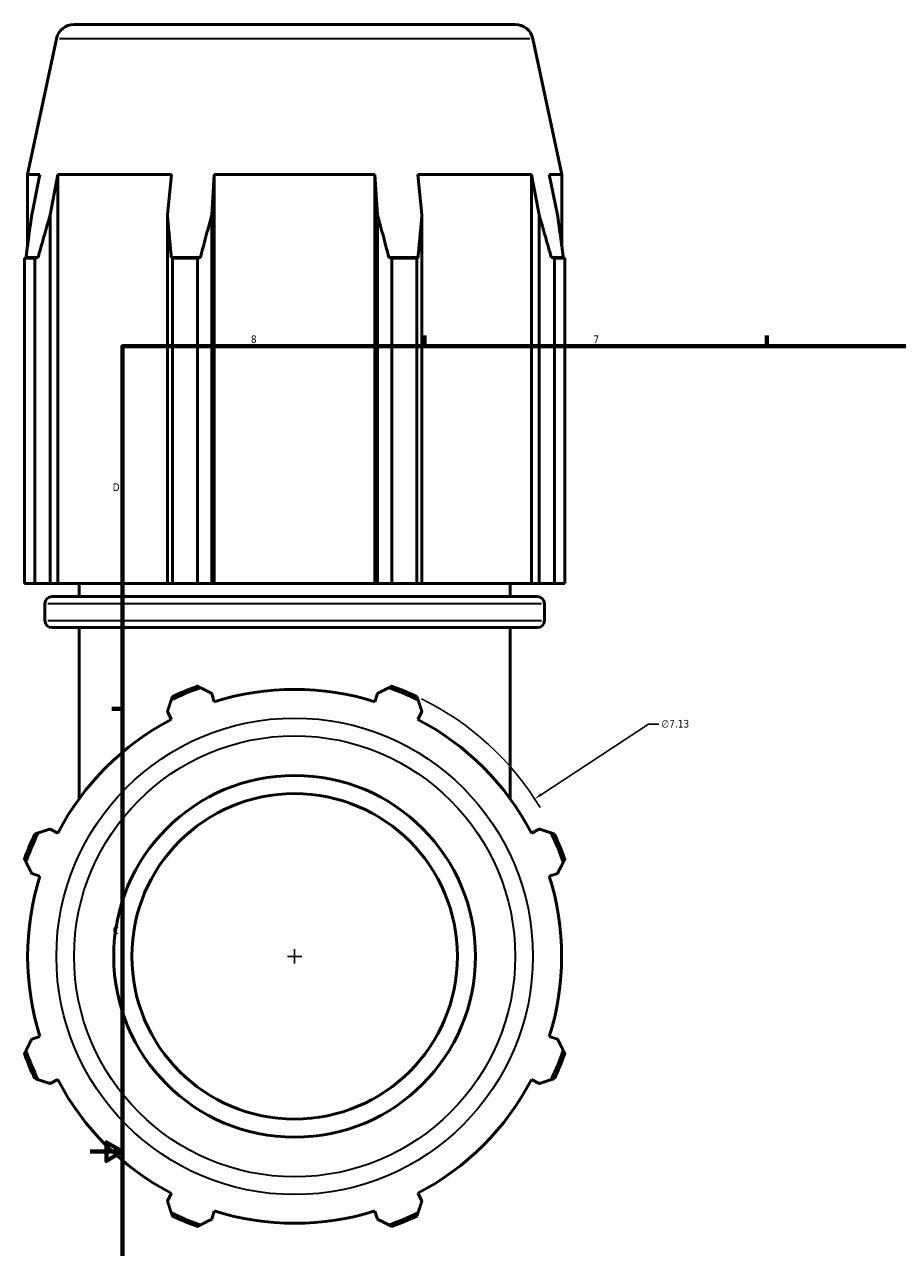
# Model space of a CAD drawing. Header units: inches. Extents: x -0.7 to 70.6, y -23.5 to 50.4.
# Tile 3 of 10: x -0.7 to 10.1, y 9.8 to 25. Entities that reach past the tile are written whole.
import ezdxf

# ---------------------------------------------------------------- set-up
doc = ezdxf.new("R2010")
doc.units = ezdxf.units.IN
doc.header["$MEASUREMENT"] = 0
for name, color, linetype, lineweight in [('Border (ANSI)', 7, 'Continuous', 70), ('Dimension (ANSI)', 7, 'Continuous', 25), ('Visible (ANSI)', 7, 'Continuous', 50), ('Visible Narrow (ANSI)', 7, 'Continuous', 35)]:
    doc.layers.add(name, color=color, linetype=linetype, lineweight=lineweight)
doc.styles.add('Note Text (ANSI)', font='tahoma.ttf')
doc.dimstyles.new('Default (ANSI)', dxfattribs={"dimtxt": 0.094488, "dimasz": 0.098425, "dimexe": 0.125, "dimexo": 0.0625, "dimgap": 0.031496, "dimtad": 0, "dimtih": 1, "dimtoh": 1, "dimrnd": 1e-08, "dimzin": 4, "dimdsep": 46, "dimtxsty": 'Note Text (ANSI)', "dimcen": 0.09, "dimdle": 0.393701, "dimclrd": 256, "dimclre": 256, "dimclrt": 5, "dimadec": 0, "dimazin": 1, "dimtfac": 1, "dimtofl": 0, "dimtmove": 0, "dimatfit": 3, "dimfxl": 1, "dimtolj": 1, "dimtzin": 4, "dimlwd": -1, "dimlwe": -1, "dimarcsym": 0})

# ---------------------------------------------------------------- blocks, each defined once
blk = doc.blocks.new('Borders Default Border')
at = {"layer": 'Border (ANSI)'}
for p, q in [((4.25, 21), (4.25, 21.134)), ((8.5, 21), (8.5, 21.134)), ((0.5, 16.5), (0.366, 16.5))]:
    blk.add_line(p, q, dxfattribs=at)
at = {"layer": 'Border (ANSI)', "flags": 128}
for points in [[(0.5, 1), (0.5, 21), (33.5, 21), (33.5, 1), (0.5, 1)], [(0.1, 11), (0.5, 11), (0.3, 11.115), (0.3, 10.885), (0.5, 11)]]:
    blk.add_lwpolyline(points, dxfattribs=at)
at = {"layer": 'Border (ANSI)', "color": 5, "true_color": 0x0000ff, "char_height": 0.0945, "attachment_point": 7, "style": 'Note Text (ANSI)'}
for s, insert in [('8', (2.094, 21.038)), ('7', (6.346, 21.04)), ('D', (0.378, 19.203)), ('C', (0.378, 13.701))]:
    blk.add_mtext(s, dxfattribs=dict(at, insert=insert))
blk = doc.blocks.new('*D11')
at = {"layer": 'Defpoints', "color": 0, "transparency": 16777216}
for p in [(5.618, 15.381), (-0.343, 11.47)]:
    blk.add_point(p, dxfattribs=at)
at = {"layer": 'Dimension (ANSI)', "transparency": 16777216}
for p, q in [((7.032, 16.309), (5.7, 15.435)), ((7.158, 16.309), (7.032, 16.309)), ((2.547, 13.425), (2.727, 13.425)), ((2.637, 13.335), (2.637, 13.515))]:
    blk.add_line(p, q, dxfattribs=at)
blk.add_arc((2.637, 13.425), 3.565, 31.2603, 63.7875, dxfattribs=at)
blk.add_solid([(5.691, 15.449), (5.709, 15.421), (5.618, 15.381)], dxfattribs=at)
at = {"layer": 'Dimension (ANSI)', "color": 5, "transparency": 16777216, "insert": (7.19, 16.36), "char_height": 0.0945, "attachment_point": 1, "style": 'Note Text (ANSI)'}
blk.add_mtext('\\A1;∅7.13', dxfattribs=at)

msp = doc.modelspace()

# ---------------------------------------------------------------- linework, layer by layer
at = {"layer": 'Visible (ANSI)'}
for p, q in [((-0.101, 24.995), (5.375, 24.995)), ((-0.32, 24.817), (-0.678, 23.134)), ((5.595, 24.817), (5.953, 23.134)), ((-0.525, 23.134), (-0.678, 23.134)), ((-0.678, 22.253), (-0.678, 23.134)), ((-0.525, 23.134), (-0.627, 22.631)), ((-0.398, 22.631), (-0.303, 23.134)), ((1.107, 23.134), (-0.303, 23.134)), ((-0.303, 18.053), (-0.303, 23.134)), ((1.107, 23.134), (1.057, 22.631)), ((1.608, 22.631), (1.64, 23.134)), ((3.634, 23.134), (1.64, 23.134)), ((1.64, 18.053), (1.64, 23.134)), ((3.634, 23.134), (3.667, 22.631)), ((3.634, 18.053), (3.634, 23.134)), ((4.218, 22.631), (4.168, 23.134)), ((5.578, 23.134), (4.168, 23.134)), ((5.578, 23.134), (5.673, 22.631)), ((5.578, 18.053), (5.578, 23.134)), ((5.901, 22.631), (5.799, 23.134)), ((5.953, 23.134), (5.799, 23.134)), ((5.953, 22.253), (5.953, 23.134)), ((-0.398, 18.053), (-0.398, 22.631)), ((1.057, 22.631), (1.057, 18.053)), ((1.608, 18.053), (1.608, 22.631)), ((3.667, 22.631), (3.667, 18.053)), ((4.218, 18.053), (4.218, 22.631)), ((5.673, 22.631), (5.673, 18.053)), ((-0.588, 22.093), (-0.717, 22.093)), ((-0.717, 18.053), (-0.717, 22.093)), ((-0.548, 22.103), (-0.698, 22.103)), ((-0.588, 22.093), (-0.588, 18.053)), ((1.468, 22.103), (1.106, 22.103)), ((1.43, 22.093), (1.119, 22.093)), ((1.119, 18.053), (1.119, 22.093)), ((1.43, 22.093), (1.43, 18.053)), ((4.169, 22.103), (3.807, 22.103)), ((4.156, 22.093), (3.845, 22.093)), ((3.845, 18.053), (3.845, 22.093)), ((4.156, 22.093), (4.156, 18.053)), ((5.973, 22.103), (5.823, 22.103)), ((5.992, 22.093), (5.863, 22.093)), ((5.863, 18.053), (5.863, 22.093)), ((5.992, 22.093), (5.992, 18.053)), ((-0.588, 18.053), (-0.717, 18.053)), ((-0.588, 18.053), (-0.398, 18.053)), ((-0.303, 18.053), (-0.398, 18.053)), ((-0.303, 18.053), (1.057, 18.053)), ((-0.036, 17.892), (-0.036, 18.053)), ((1.057, 18.053), (1.119, 18.053)), ((1.43, 18.053), (1.119, 18.053)), ((1.43, 18.053), (1.608, 18.053)), ((1.64, 18.053), (1.608, 18.053)), ((1.64, 18.053), (3.634, 18.053)), ((3.667, 18.053), (3.634, 18.053)), ((3.667, 18.053), (3.845, 18.053)), ((4.156, 18.053), (3.845, 18.053)), ((4.156, 18.053), (4.218, 18.053)), ((4.218, 18.053), (5.578, 18.053)), ((5.311, 17.892), (5.311, 18.053)), ((5.673, 18.053), (5.578, 18.053)), ((5.673, 18.053), (5.863, 18.053)), ((5.992, 18.053), (5.863, 18.053)), ((-0.464, 17.596), (-0.464, 17.802)), ((-0.374, 17.892), (5.649, 17.892)), ((5.739, 17.596), (5.739, 17.802)), ((5.649, 17.507), (-0.374, 17.507)), ((-0.036, 15.386), (-0.036, 17.507)), ((5.311, 15.386), (5.311, 17.507)), ((1.64, 16.587), (1.608, 16.689)), ((3.667, 16.689), (3.634, 16.587)), ((1.057, 16.461), (1.107, 16.366)), ((4.168, 16.366), (4.218, 16.461)), ((-0.303, 14.956), (-0.398, 15.006)), ((5.673, 15.006), (5.578, 14.956)), ((-0.627, 14.455), (-0.525, 14.422)), ((5.799, 14.422), (5.901, 14.455)), ((-0.525, 12.428), (-0.627, 12.396)), ((5.901, 12.396), (5.799, 12.428)), ((-0.398, 11.845), (-0.303, 11.894)), ((5.578, 11.894), (5.673, 11.845)), ((1.107, 10.485), (1.057, 10.39)), ((4.218, 10.39), (4.168, 10.485)), ((1.608, 10.161), (1.64, 10.263)), ((3.634, 10.263), (3.667, 10.161))]:
    msp.add_line(p, q, dxfattribs=at)
for radius in [2.246, 2.021]:
    msp.add_circle((2.637, 13.425), radius, dxfattribs=at)
for centre, radius, start, end in [((-0.101, 24.771), 0.225, 90, 168), ((5.375, 24.771), 0.225, 12, 90), ((-0.374, 17.802), 0.0898, 90, 180), ((5.649, 17.802), 0.0898, 0, 90), ((-0.374, 17.596), 0.0898, 180, 270), ((5.649, 17.596), 0.0898, 270, 0), ((2.637, 13.425), 3.535, 109.3277, 115.6723), ((2.637, 13.425), 3.565, 109.792, 115.208), ((2.637, 13.425), 3.315, 72.5, 107.5), ((2.637, 13.425), 3.535, 64.3277, 70.6723), ((2.637, 13.425), 3.565, 64.792, 70.208), ((2.637, 13.425), 3.315, 117.5, 152.5), ((2.637, 13.425), 3.315, 27.5, 62.5), ((2.637, 13.425), 3.565, 154.792, 160.208), ((2.637, 13.425), 3.535, 154.3277, 160.6723), ((2.637, 13.425), 3.535, 19.3277, 25.6723), ((2.637, 13.425), 3.565, 19.792, 25.208), ((2.637, 13.425), 3.315, 162.5, 197.5), ((2.637, 13.425), 3.315, 342.5, 17.5), ((2.637, 13.425), 3.565, 199.792, 205.208), ((2.637, 13.425), 3.535, 199.3277, 205.6723), ((2.637, 13.425), 3.535, 334.3277, 340.6723), ((2.637, 13.425), 3.565, 334.792, 340.208), ((2.637, 13.425), 3.315, 207.5, 242.5), ((2.637, 13.425), 3.315, 297.5, 332.5), ((2.637, 13.425), 3.535, 244.3277, 250.6723), ((2.637, 13.425), 3.565, 244.792, 250.208), ((2.637, 13.425), 3.315, 252.5, 287.5), ((2.637, 13.425), 3.535, 289.3277, 295.6723), ((2.637, 13.425), 3.565, 289.792, 295.208)]:
    msp.add_arc(centre, radius, start, end, dxfattribs=at)
for points, weights in [([(-0.698, 22.103), (-0.662, 22.375), (-0.627, 22.631)], [1, 1.00169254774, 1.00287134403]), ([(-0.398, 22.631), (-0.472, 22.375), (-0.548, 22.103)], [1.00287134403, 1.00169254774, 1]), ([(1.106, 22.103), (1.081, 22.375), (1.057, 22.631)], [1, 1.00169254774, 1.00287134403]), ([(1.608, 22.631), (1.539, 22.375), (1.468, 22.103)], [1.00287134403, 1.00169254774, 1]), ([(3.807, 22.103), (3.736, 22.375), (3.667, 22.631)], [1, 1.00169254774, 1.00287134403]), ([(4.218, 22.631), (4.194, 22.375), (4.169, 22.103)], [1.00287134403, 1.00169254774, 1]), ([(5.823, 22.103), (5.747, 22.375), (5.673, 22.631)], [1, 1.00169254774, 1.00287134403]), ([(5.901, 22.631), (5.937, 22.375), (5.973, 22.103)], [1.00287134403, 1.00169254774, 1]), ([(-0.717, 22.093), (-0.707, 22.098), (-0.698, 22.103)], [1, 1.00001731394, 1]), ([(-0.548, 22.103), (-0.568, 22.098), (-0.588, 22.093)], [1, 1.00001731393, 1]), ([(1.119, 22.093), (1.113, 22.098), (1.106, 22.103)], [1, 1.00001731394, 1]), ([(1.468, 22.103), (1.449, 22.098), (1.43, 22.093)], [1, 1.00001731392, 1]), ([(3.845, 22.093), (3.826, 22.098), (3.807, 22.103)], [1, 1.00001731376, 1]), ([(4.169, 22.103), (4.162, 22.098), (4.156, 22.093)], [1, 1.00001731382, 1]), ([(5.863, 22.093), (5.843, 22.098), (5.823, 22.103)], [1, 1.00001731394, 1]), ([(5.973, 22.103), (5.982, 22.098), (5.992, 22.093)], [1, 1.0000173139, 1]), ([(1.43, 16.78), (1.449, 16.77), (1.468, 16.761)], [1, 1.00001731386, 1]), ([(1.468, 16.761), (1.539, 16.725), (1.608, 16.689)], [1, 1.00156131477, 1.00260858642]), ([(3.667, 16.689), (3.736, 16.725), (3.807, 16.761)], [1.00260858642, 1.00156131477, 1]), ([(3.807, 16.761), (3.826, 16.77), (3.845, 16.78)], [1, 1.00001731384, 1]), ([(1.057, 16.461), (1.081, 16.535), (1.106, 16.611)], [1.00260858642, 1.00156131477, 1]), ([(1.106, 16.611), (1.113, 16.631), (1.119, 16.651)], [1, 1.00001731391, 1]), ([(4.156, 16.651), (4.162, 16.631), (4.169, 16.611)], [1, 1.00001731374, 1]), ([(4.169, 16.611), (4.194, 16.535), (4.218, 16.461)], [1, 1.00156131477, 1.00260858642]), ([(-0.588, 14.944), (-0.568, 14.95), (-0.548, 14.957)], [1, 1.00001731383, 1]), ([(-0.548, 14.957), (-0.472, 14.982), (-0.398, 15.006)], [1, 1.00156131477, 1.00260858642]), ([(5.673, 15.006), (5.747, 14.982), (5.823, 14.957)], [1.00260858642, 1.00156131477, 1]), ([(5.823, 14.957), (5.843, 14.95), (5.863, 14.944)], [1, 1.00001731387, 1]), ([(-0.698, 14.595), (-0.707, 14.614), (-0.717, 14.633)], [1, 1.00001731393, 1]), ([(-0.627, 14.455), (-0.662, 14.524), (-0.698, 14.595)], [1.00260858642, 1.00156131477, 1]), ([(5.973, 14.595), (5.937, 14.524), (5.901, 14.455)], [1, 1.00156131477, 1.00260858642]), ([(5.992, 14.633), (5.982, 14.614), (5.973, 14.595)], [1, 1.00001731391, 1]), ([(-0.698, 12.255), (-0.662, 12.327), (-0.627, 12.396)], [1, 1.00156131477, 1.00260858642]), ([(5.901, 12.396), (5.937, 12.327), (5.973, 12.255)], [1.00260858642, 1.00156131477, 1]), ([(-0.717, 12.218), (-0.707, 12.237), (-0.698, 12.255)], [1, 1.00001731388, 1]), ([(5.973, 12.255), (5.982, 12.237), (5.992, 12.218)], [1, 1.00001731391, 1]), ([(-0.548, 11.894), (-0.568, 11.901), (-0.588, 11.907)], [1, 1.00001731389, 1]), ([(-0.398, 11.845), (-0.472, 11.869), (-0.548, 11.894)], [1.00260858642, 1.00156131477, 1]), ([(5.823, 11.894), (5.747, 11.869), (5.673, 11.845)], [1, 1.00156131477, 1.00260858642]), ([(5.863, 11.907), (5.843, 11.901), (5.823, 11.894)], [1, 1.00001731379, 1]), ([(1.106, 10.24), (1.081, 10.316), (1.057, 10.39)], [1, 1.00156131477, 1.00260858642]), ([(4.218, 10.39), (4.194, 10.316), (4.169, 10.24)], [1.00260858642, 1.00156131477, 1]), ([(1.119, 10.2), (1.113, 10.22), (1.106, 10.24)], [1, 1.00001731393, 1]), ([(4.169, 10.24), (4.162, 10.22), (4.156, 10.2)], [1, 1.0000173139, 1]), ([(1.468, 10.09), (1.449, 10.08), (1.43, 10.071)], [1, 1.00001731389, 1]), ([(1.608, 10.161), (1.539, 10.126), (1.468, 10.09)], [1.00260858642, 1.00156131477, 1]), ([(3.807, 10.09), (3.736, 10.126), (3.667, 10.161)], [1, 1.00156131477, 1.00260858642]), ([(3.845, 10.071), (3.826, 10.08), (3.807, 10.09)], [1, 1.00001731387, 1])]:
    msp.add_rational_spline(points, weights, degree=2, dxfattribs=at)
at = {"layer": 'Visible Narrow (ANSI)'}
for p, q in [((5.559, 24.817), (-0.284, 24.817)), ((5.701, 17.802), (-0.426, 17.802)), ((-0.426, 17.596), (5.701, 17.596))]:
    msp.add_line(p, q, dxfattribs=at)
for radius in [2.958, 2.738]:
    msp.add_circle((2.637, 13.425), radius, dxfattribs=at)

# ---------------------------------------------------------------- block references
msp.add_blockref('Borders Default Border', (0, 0))

# ---------------------------------------------------------------- dimensions: what is measured, and where the dimension line sits
at = {"layer": 'Dimension (ANSI)'}
dim = msp.add_diameter_dim_2p(p1=(-0.343, 11.47), p2=(5.618, 15.381), dimstyle='Default (ANSI)', override={"dimgap": 0.031496, "dimdec": 2, "dimlfac": 1, "dimtol": 0, "dimlim": 0, "dimtp": 0, "dimtm": 0, "dimtdec": 2}, dxfattribs=at)
dim.commit()
dim.dimension.update_dxf_attribs({"geometry": '*D11', "text_midpoint": (7.361, 16.309), "dimtype": 163})

doc.saveas('drawing.dxf')
